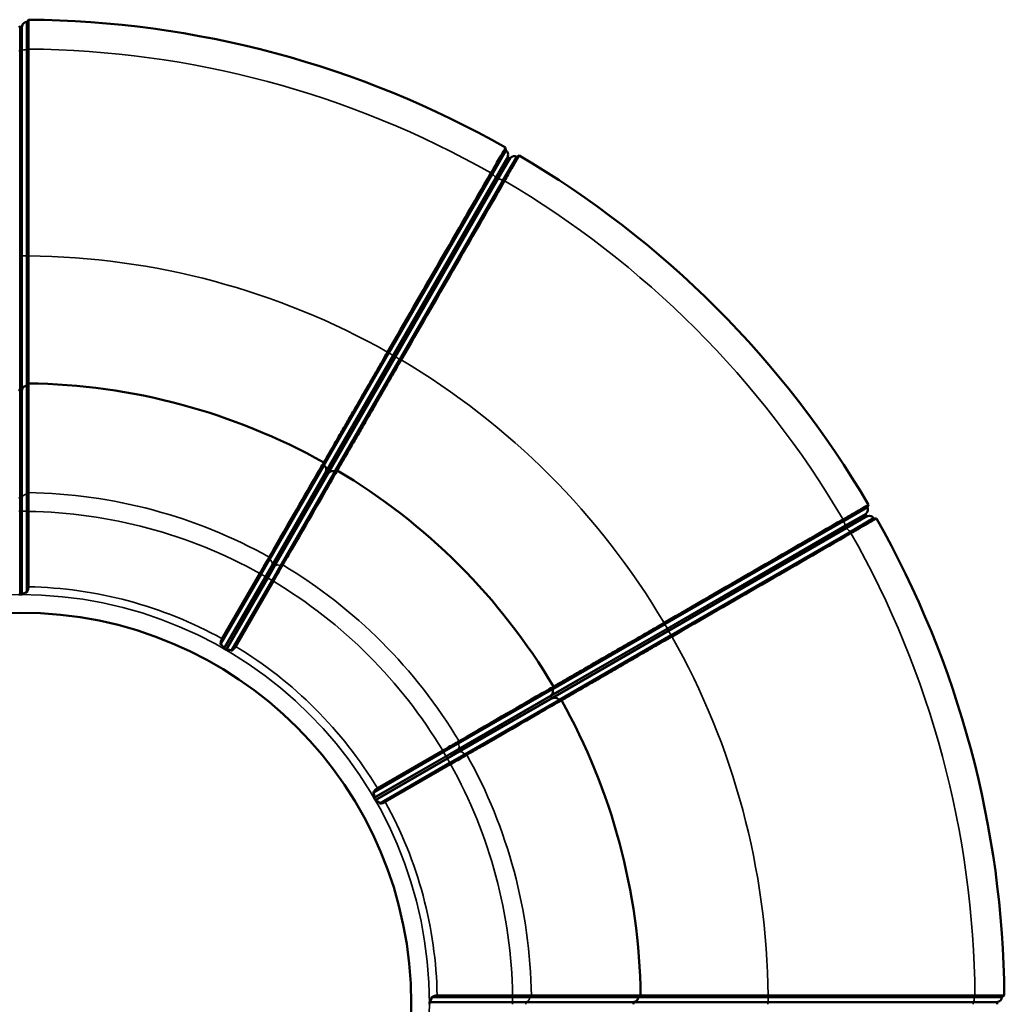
# Model space of a CAD drawing. Header units: millimetres. Extents: x 4302 to 6802, y 2224 to 6723.
# Tile 7 of 7: x 5550 to 6802, y 5472 to 6723. Entities that reach past the tile are written whole.
import ezdxf

# ---------------------------------------------------------------- set-up
doc = ezdxf.new("R2010")
doc.units = ezdxf.units.MM
doc.layers.add('Visibile (ISO)', color=7, linetype='Continuous', lineweight=50)
doc.layers.add('Visibile sottile (ISO)', color=7, linetype='Continuous', lineweight=35)

msp = doc.modelspace()

# ---------------------------------------------------------------- linework, layer by layer
at = {"layer": 'Visibile (ISO)'}
for p, q in [((5559.5, 6720.3), (5561.5, 6723.2)), ((5559.5, 6720.3), (5559.5, 6685.2)), ((5550.5, 6714.3), (5552.6, 6714.3)), ((5559.5, 6685.2), (5559.5, 6423.2)), ((6168.1, 6557.2), (6150.6, 6526.9)), ((6167.9, 6560.8), (6168.1, 6557.2)), ((6182, 6549.2), (6164.4, 6518.9)), ((6171.1, 6548.6), (6173, 6547.5)), ((6182, 6549.2), (6185.2, 6550.8)), ((6150.6, 6526.9), (6019.6, 6299.9)), ((6164.4, 6518.9), (6033.4, 6291.9)), ((5559.5, 6258.2), (5559.5, 6423.2)), ((5561.5, 6423.3), (5561.5, 6423.2)), ((5937.1, 6157), (6019.6, 6299.9)), ((6017.9, 6301), (6017.9, 6301)), ((5950.9, 6149), (6033.4, 6291.9)), ((6035.2, 6291), (6035.2, 6291)), ((5559.5, 6120.1), (5559.5, 6258.2)), ((5561.5, 6261.1), (5561.5, 6261.1)), ((5552.6, 6252.2), (5550.5, 6252.2)), ((5868, 6037.4), (5937.1, 6157)), ((5936.8, 6160.5), (5936.8, 6160.5)), ((5881.9, 6029.4), (5950.9, 6149)), ((5941.9, 6147.3), (5940.1, 6148.4)), ((5954.1, 6150.6), (5954.1, 6150.6)), ((5559.5, 6098.6), (5559.5, 6120.1)), ((6629.1, 6106.9), (6627.5, 6103.7)), ((5559.5, 6098.6), (5559.5, 5995.6)), ((5561.5, 6098.5), (5561.5, 6002.7)), ((6627.5, 6103.7), (6597.1, 6086.2)), ((6625.7, 6094.7), (6626.8, 6092.9)), ((6597.1, 6086.2), (6370.2, 5955.2)), ((6635.5, 6089.9), (6605.1, 6072.3)), ((6635.5, 6089.9), (6639, 6089.6)), ((6605.1, 6072.3), (6378.2, 5941.3)), ((5857.3, 6018.8), (5868, 6037.4)), ((5857.3, 6018.8), (5805.8, 5929.6)), ((5807.6, 5936.8), (5855.5, 6019.7)), ((5871.1, 6010.8), (5881.9, 6029.4)), ((5871.1, 6010.8), (5819.6, 5921.6)), ((5872.8, 6009.7), (5824.9, 5926.8)), ((6227.3, 5872.7), (6370.2, 5955.2)), ((6369.2, 5956.9), (6369.3, 5956.9)), ((6235.3, 5858.8), (6378.2, 5941.3)), ((6379.3, 5939.6), (6379.2, 5939.6)), ((6107.7, 5803.6), (6227.3, 5872.7)), ((6228.8, 5875.8), (6228.8, 5875.8)), ((6115.7, 5789.8), (6235.3, 5858.8)), ((6226.6, 5861.8), (6225.5, 5863.7)), ((6238.8, 5858.6), (6238.8, 5858.6)), ((6089, 5792.9), (5999.9, 5741.4)), ((6005, 5746.7), (6088, 5794.5)), ((6089, 5792.9), (6107.7, 5803.6)), ((6097, 5779), (6115.7, 5789.8)), ((6097, 5779), (6007.9, 5727.5)), ((6098, 5777.2), (6015, 5729.3)), ((6176.8, 5481.3), (6073.9, 5481.3)), ((6081, 5483.3), (6176.7, 5483.3)), ((6176.8, 5481.3), (6198.4, 5481.3)), ((6198.4, 5481.3), (6336.4, 5481.3)), ((6336.4, 5481.3), (6501.4, 5481.3)), ((6339.4, 5483.2), (6339.4, 5483.2)), ((6763.5, 5481.3), (6501.4, 5481.3)), ((6501.5, 5483.3), (6501.5, 5483.3)), ((6798.5, 5481.3), (6763.5, 5481.3)), ((6801.5, 5483.3), (6798.5, 5481.3)), ((6330.4, 5474.4), (6330.4, 5472.2)), ((6792.5, 5474.4), (6792.5, 5472.2))]:
    msp.add_line(p, q, dxfattribs=at)
msp.add_circle((5551.5, 5473.3), 496.5, dxfattribs=at)
for centre, radius, start, end in [((5559.5, 6714.3), 6, 90, 171.7868), ((5551.5, 5473.3), 1250, 60.4572, 89.5428), ((5550.5, 6715.3), 1, 188.2132, 270), ((5552.6, 6715.3), 1, 270, 351.7868), ((6165.1, 6552), 6, 338.2132, 60), ((6171.6, 6549.4), 1, 158.2132, 240), ((6173.5, 6548.4), 1, 240, 321.7868), ((6179, 6544), 6, 60, 141.7868), ((5551.5, 5473.3), 1250, 30.4572, 59.5428), ((5551.5, 5473.3), 787.9, 60.7242, 89.2758), ((5551.5, 5473.3), 787.9, 30.7242, 59.2758), ((6626.6, 6095.2), 1, 128.2132, 210), ((6622.3, 6100.7), 6, 308.2132, 30), ((6627.7, 6093.4), 1, 210, 291.7868), ((6630.3, 6086.9), 6, 30, 111.7868), ((5551.5, 5473.3), 1250, 0.4572, 29.5428), ((5551.5, 5473.3), 519.6, 89.8818, 90.1182), ((5551.5, 5473.3), 519.6, 59.8818, 60.1182), ((5551.5, 5473.3), 787.9, 0.7242, 29.2758), ((5551.5, 5473.3), 519.6, 29.8818, 30.1182), ((6792.5, 5481.3), 6, 278.2132, 0), ((5551.5, 5473.3), 519.6, 359.8818, 0.1182), ((6793.5, 5474.4), 1, 98.2132, 180)]:
    msp.add_arc(centre, radius, start, end, dxfattribs=at)
for centre, major_axis, ratio, start_param, end_param in [((5603.4, 6150), (-1005.2, -1514.5), 0.053036, 4.674212, 4.676156), ((5845, 6085.3), (-113.3, 1814.2), 0.053036, 4.748622, 4.750566), ((5934.8, 6033.4), (-1627.8, -809), 0.053036, 4.674212, 4.676156), ((5559.4, 6098.6), (0.02, -9.87), 0.219264, 1.563324, 1.571426), ((5857.4, 6018.7), (-4.96, -8.57), 0.219956, 4.711784, 4.719861), ((5871, 6010.9), (-4.93, -8.57), 0.219581, 1.563323, 1.571414), ((6111.7, 5856.6), (809, 1627.8), 0.053036, 4.748622, 4.750566), ((6163.6, 5766.8), (-1814.2, 113.3), 0.053036, 4.674212, 4.676156), ((6089.1, 5792.7), (-8.56, -4.93), 0.219487, 4.711768, 4.719862), ((6097, 5779.1), (-8.54, -4.95), 0.219262, 1.563325, 1.571428), ((6176.8, 5481.1), (-9.86, 0.02), 0.219107, 4.711753, 4.719861), ((6228.3, 5525.1), (1514.5, 1005.2), 0.053036, 4.748622, 4.750566)]:
    msp.add_ellipse(centre, major_axis=major_axis, ratio=ratio, start_param=start_param, end_param=end_param, dxfattribs=at)
for points, knots in [([(5561.5, 6723.2), (5561.5, 6723.2), (5561.5, 6722.7), (5561.5, 6721.5), (5561.5, 6720.3), (5561.5, 6718.5), (5561.5, 6716.3), (5561.5, 6712.9), (5561.5, 6708.5), (5561.5, 6703.4), (5561.5, 6698.2), (5561.5, 6692.3), (5561.5, 6686)], [-6.587269, -6.587269, -6.587269, -6.587269, -5.246977, -5.246977, -5.246977, -3.906704, -3.906704, -3.906704, -1.953384, -1.953384, -1.953384, -0.003989, -0.003989, -0.003989, -0.003989]), ([(5561.5, 6685.9), (5561.5, 6643), (5561.5, 6599.5), (5561.5, 6511.8), (5561.5, 6467.6), (5561.5, 6423.3)], [-26.616346, -26.616346, -26.616346, -26.616346, -13.306505, -13.306505, -0.0086, -0.0086, -0.0086, -0.0086]), ([(6149.2, 6528.5), (6151.4, 6532.2), (6153.5, 6535.8), (6155.4, 6539.2), (6157.3, 6542.5), (6159.1, 6545.6), (6160.7, 6548.3), (6163, 6552.3), (6164.8, 6555.4), (6166, 6557.5), (6167.2, 6559.7), (6167.9, 6560.8), (6167.9, 6560.8)], [-6.583271, -6.583271, -6.583271, -6.583271, -5.246798, -5.246798, -5.246798, -3.906329, -3.906329, -3.906329, -1.953153, -1.953153, -1.953153, 0, 0, 0, 0]), ([(6185.2, 6550.8), (6185.2, 6550.8), (6184.9, 6550.3), (6184.3, 6549.3), (6183.7, 6548.2), (6182.8, 6546.7), (6181.7, 6544.7), (6180, 6541.9), (6177.8, 6538.1), (6175.2, 6533.6), (6172.6, 6529.1), (6169.7, 6524), (6166.5, 6518.5)], [-6.587269, -6.587269, -6.587269, -6.587269, -5.246962, -5.246962, -5.246962, -3.906661, -3.906661, -3.906661, -1.953364, -1.953364, -1.953364, -0.003989, -0.003989, -0.003989, -0.003989]), ([(6017.9, 6301), (6040, 6339.4), (6062.1, 6377.6), (6106, 6453.6), (6127.8, 6491.3), (6149.2, 6528.5)], [-26.607739, -26.607739, -26.607739, -26.607739, -13.307623, -13.307623, 0, 0, 0, 0]), ([(6166.5, 6518.5), (6145.1, 6481.3), (6123.3, 6443.6), (6079.4, 6367.6), (6057.4, 6329.4), (6035.2, 6291)], [-26.616346, -26.616346, -26.616346, -26.616346, -13.307238, -13.307238, -0.0086, -0.0086, -0.0086, -0.0086]), ([(5559.5, 6258.2), (5558.8, 6258.2), (5558, 6258), (5557.3, 6257.7), (5556.6, 6257.4), (5555.9, 6257), (5555.3, 6256.5), (5554.8, 6255.9), (5554.3, 6255.3), (5554, 6254.6), (5553.8, 6254.1), (5553.7, 6253.6), (5553.6, 6253)], [0, 0, 0, 0, 0.2338203, 0.2338203, 0.2338203, 0.4667279, 0.4667279, 0.4667279, 0.6994829, 0.6994829, 0.6994829, 0.8597134, 0.8597134, 0.8597134, 0.8597134]), ([(5561.5, 6261.1), (5561.5, 6258.8), (5561.5, 6255), (5561.5, 6231.8), (5561.5, 6196.5), (5561.5, 6138), (5561.5, 6130.4), (5561.5, 6122.4)], [214.523716, 214.523716, 214.523716, 214.523716, 220.25248, 220.25248, 240.387263, 240.387263, 243.272644, 243.272644, 243.272644, 243.272644]), ([(5549.5, 6253), (5549.5, 6253), (5549.5, 6253), (5549.5, 6252.9), (5549.5, 6252.9), (5549.5, 6252.8), (5549.6, 6252.8), (5549.6, 6252.7), (5549.7, 6252.6), (5549.8, 6252.5), (5549.9, 6252.4), (5550, 6252.3), (5550.1, 6252.3), (5550.2, 6252.2), (5550.3, 6252.2), (5550.5, 6252.2)], [-0.1432078, -0.1432078, -0.1432078, -0.1432078, -0.1303981, -0.1303981, -0.1303981, -0.1161715, -0.1161715, -0.1161715, -0.0793177, -0.0793177, -0.0793177, -0.0397984, -0.0397984, -0.0397984, 0, 0, 0, 0]), ([(5552.6, 6252.2), (5552.7, 6252.2), (5552.8, 6252.2), (5552.8, 6252.2), (5552.9, 6252.2), (5553, 6252.2), (5553, 6252.3), (5553.1, 6252.3), (5553.2, 6252.4), (5553.3, 6252.5), (5553.4, 6252.6), (5553.5, 6252.7), (5553.5, 6252.8), (5553.6, 6252.9), (5553.6, 6253), (5553.6, 6253)], [-0.1431285, -0.1431285, -0.1431285, -0.1431285, -0.1215636, -0.1215636, -0.1215636, -0.0993383, -0.0993383, -0.0993383, -0.0633022, -0.0633022, -0.0633022, -0.0256568, -0.0256568, -0.0256568, 0, 0, 0, 0]), ([(5867.5, 6040.5), (5872.4, 6049), (5877.1, 6057.1), (5906.3, 6107.6), (5923.6, 6137.6), (5934.2, 6156.1), (5935.8, 6158.8), (5936.8, 6160.5)], [175.375321, 175.375321, 175.375321, 175.375321, 179.12665, 179.12665, 199.833687, 199.833687, 204.898102, 204.898102, 204.898102, 204.898102]), ([(5939.6, 6149.6), (5939.8, 6150.1), (5940, 6150.6), (5940, 6151.1), (5940.1, 6151.9), (5940, 6152.7), (5939.8, 6153.4), (5939.6, 6154.2), (5939.3, 6154.9), (5938.8, 6155.5), (5938.3, 6156.1), (5937.7, 6156.6), (5937.1, 6157)], [0.0779545, 0.0779545, 0.0779545, 0.0779545, 0.238195, 0.238195, 0.238195, 0.4709646, 0.4709646, 0.4709646, 0.7038868, 0.7038868, 0.7038868, 0.9377218, 0.9377218, 0.9377218, 0.9377218]), ([(5954.1, 6150.6), (5952.9, 6148.6), (5951, 6145.3), (5939.4, 6125.2), (5921.8, 6094.6), (5892.5, 6044), (5888.7, 6037.4), (5884.7, 6030.5)], [214.523715, 214.523715, 214.523715, 214.523715, 220.25248, 220.25248, 240.387263, 240.387263, 243.272643, 243.272643, 243.272643, 243.272643]), ([(5939.6, 6149.6), (5939.6, 6149.6), (5939.6, 6149.5), (5939.6, 6149.5), (5939.6, 6149.4), (5939.6, 6149.4), (5939.6, 6149.3), (5939.6, 6149.2), (5939.6, 6149.1), (5939.6, 6149), (5939.6, 6148.8), (5939.7, 6148.7), (5939.8, 6148.6), (5939.8, 6148.5), (5939.9, 6148.4), (5940.1, 6148.4)], [-0.1432078, -0.1432078, -0.1432078, -0.1432078, -0.1303981, -0.1303981, -0.1303981, -0.1161715, -0.1161715, -0.1161715, -0.0793177, -0.0793177, -0.0793177, -0.0397984, -0.0397984, -0.0397984, 0, 0, 0, 0]), ([(5941.9, 6147.3), (5942, 6147.3), (5942, 6147.2), (5942.1, 6147.2), (5942.2, 6147.2), (5942.3, 6147.2), (5942.3, 6147.2), (5942.4, 6147.1), (5942.6, 6147.2), (5942.7, 6147.2), (5942.8, 6147.2), (5942.9, 6147.3), (5943, 6147.4), (5943.1, 6147.4), (5943.1, 6147.5), (5943.2, 6147.5)], [-0.1431285, -0.1431285, -0.1431285, -0.1431285, -0.1215636, -0.1215636, -0.1215636, -0.0993383, -0.0993383, -0.0993383, -0.0633022, -0.0633022, -0.0633022, -0.0256568, -0.0256568, -0.0256568, 0, 0, 0, 0]), ([(5950.9, 6149), (5950.2, 6149.4), (5949.5, 6149.7), (5948.7, 6149.8), (5948, 6149.9), (5947.2, 6149.8), (5946.4, 6149.6), (5945.7, 6149.4), (5945, 6149.1), (5944.3, 6148.6), (5943.9, 6148.3), (5943.5, 6148), (5943.2, 6147.5)], [0, 0, 0, 0, 0.2338203, 0.2338203, 0.2338203, 0.4667279, 0.4667279, 0.4667279, 0.6994829, 0.6994829, 0.6994829, 0.8597134, 0.8597134, 0.8597134, 0.8597134]), ([(5561.5, 6122.4), (5561.5, 6120.5), (5561.5, 6118.1), (5561.5, 6115.5), (5561.5, 6112.8), (5561.5, 6109.9), (5561.5, 6106.8), (5561.5, 6104.1), (5561.5, 6101.3), (5561.5, 6098.6)], [-3.104188, -3.104188, -3.104188, -3.104188, -2.13818, -2.13818, -2.13818, -1.172332, -1.172332, -1.172332, -0.334465, -0.334465, -0.334465, -0.334465]), ([(6596.8, 6088.3), (6600.5, 6090.4), (6604.1, 6092.5), (6607.4, 6094.4), (6610.8, 6096.4), (6613.8, 6098.1), (6616.6, 6099.7), (6620.5, 6102), (6623.7, 6103.8), (6625.8, 6105), (6628, 6106.3), (6629.1, 6106.9), (6629.1, 6106.9)], [-6.583271, -6.583271, -6.583271, -6.583271, -5.246798, -5.246798, -5.246798, -3.906309, -3.906309, -3.906309, -1.953149, -1.953149, -1.953149, 0, 0, 0, 0]), ([(6369.3, 5956.9), (6407.6, 5979.1), (6445.9, 6001.2), (6521.9, 6045.1), (6559.6, 6066.8), (6596.7, 6088.3)], [-26.607739, -26.607739, -26.607739, -26.607739, -13.307077, -13.307077, 0, 0, 0, 0]), ([(6639, 6089.6), (6639, 6089.6), (6638.5, 6089.3), (6637.5, 6088.7), (6636.5, 6088.1), (6634.9, 6087.3), (6633, 6086.1), (6630.1, 6084.5), (6626.3, 6082.3), (6621.8, 6079.7), (6617.3, 6077.1), (6612.2, 6074.1), (6606.8, 6071)], [-6.587269, -6.587269, -6.587269, -6.587269, -5.246976, -5.246976, -5.246976, -3.906702, -3.906702, -3.906702, -1.953382, -1.953382, -1.953382, -0.003989, -0.003989, -0.003989, -0.003989]), ([(6606.7, 6071), (6569.6, 6049.5), (6531.9, 6027.7), (6455.9, 5983.9), (6417.6, 5961.8), (6379.3, 5939.6)], [-26.616346, -26.616346, -26.616346, -26.616346, -13.305993, -13.305993, -0.0086, -0.0086, -0.0086, -0.0086]), ([(5855.5, 6019.8), (5856.2, 6021), (5856.9, 6022.2), (5857.6, 6023.5), (5859.6, 6026.8), (5861.5, 6030), (5863.1, 6032.9), (5864.8, 6035.8), (5866.3, 6038.4), (5867.5, 6040.4)], [-2.770541, -2.770541, -2.770541, -2.770541, -2.344008, -2.344008, -2.344008, -1.171909, -1.171909, -1.171909, -0.000002, -0.000002, -0.000002, -0.000002]), ([(5884.7, 6030.5), (5884.1, 6029.3), (5883.3, 6028), (5882.4, 6026.5), (5881.6, 6025), (5880.6, 6023.4), (5879.6, 6021.6), (5877.9, 6018.6), (5876, 6015.3), (5874.1, 6011.9), (5873.7, 6011.2), (5873.3, 6010.5), (5872.8, 6009.8)], [-3.690903, -3.690903, -3.690903, -3.690903, -3.017729, -3.017729, -3.017729, -2.344583, -2.344583, -2.344583, -1.172265, -1.172265, -1.172265, -0.922747, -0.922747, -0.922747, -0.922747]), ([(5549.5, 5993), (5549.5, 5992.9), (5549.5, 5992.9), (5549.6, 5992.9), (5549.7, 5992.9), (5549.7, 5992.9), (5549.8, 5992.9), (5549.9, 5992.9), (5550, 5992.9), (5550.1, 5992.9), (5550.2, 5992.9), (5550.2, 5992.9), (5550.3, 5992.9), (5550.4, 5992.9), (5550.4, 5992.9), (5550.5, 5992.9)], [-0.1438631, -0.1438631, -0.1438631, -0.1438631, -0.1055484, -0.1055484, -0.1055484, -0.0725306, -0.0725306, -0.0725306, -0.0349105, -0.0349105, -0.0349105, -0.0174553, -0.0174553, -0.0174553, 0, 0, 0, 0]), ([(5552.6, 5992.9), (5552.7, 5992.9), (5552.7, 5992.9), (5552.8, 5992.9), (5552.8, 5992.9), (5552.9, 5992.9), (5552.9, 5992.9), (5553, 5992.9), (5553.1, 5992.9), (5553.2, 5992.9), (5553.3, 5992.9), (5553.4, 5992.9), (5553.5, 5992.9), (5553.5, 5992.9), (5553.6, 5992.9), (5553.6, 5993)], [-0.1439749, -0.1439749, -0.1439749, -0.1439749, -0.12901, -0.12901, -0.12901, -0.114045, -0.114045, -0.114045, -0.0800322, -0.0800322, -0.0800322, -0.0403035, -0.0403035, -0.0403035, 0, 0, 0, 0]), ([(5559.5, 5995.6), (5559.5, 5995.6), (5559.5, 5995.6), (5559.5, 5995.6), (5559.5, 5995.6), (5559.4, 5995.6), (5559.4, 5995.6), (5558.7, 5995.6), (5558.1, 5995.5), (5557.1, 5995.2), (5556.6, 5995), (5555.6, 5994.5), (5555.1, 5994.2), (5554.2, 5993.6), (5553.9, 5993.3), (5553.7, 5993.1), (5553.6, 5993), (5553.6, 5993)], [1.9526388, 1.9526388, 1.9526388, 1.9526388, 1.9556123, 1.9556123, 1.9603208, 1.9603208, 1.9708969, 1.9708969, 2.163531, 2.163531, 2.3312009, 2.3312009, 2.5630629, 2.5630629, 2.8119232, 2.8119232, 2.8744623, 2.8744623, 2.8744623, 2.8744623]), ([(5561.5, 6002.7), (5561.5, 6002.1), (5561.5, 6001.5), (5561.4, 6000.3), (5561.2, 5999.7), (5561, 5998.6), (5560.8, 5998), (5560.3, 5996.9), (5560, 5996.4), (5559.7, 5995.8), (5559.6, 5995.7), (5559.5, 5995.6)], [1.6380608, 1.6380608, 1.6380608, 1.6380608, 1.8120649, 1.8120649, 1.9860691, 1.9860691, 2.1768185, 2.1768185, 2.3675679, 2.3675679, 2.41797, 2.41797, 2.41797, 2.41797]), ([(5805.8, 5929.6), (5805.8, 5929.8), (5805.8, 5929.9), (5805.7, 5930.5), (5805.8, 5931.1), (5805.9, 5932.3), (5806, 5932.9), (5806.3, 5934), (5806.5, 5934.6), (5807, 5935.7), (5807.3, 5936.3), (5807.6, 5936.8)], [4.1173454, 4.1173454, 4.1173454, 4.1173454, 4.1677474, 4.1677474, 4.3584969, 4.3584969, 4.5492463, 4.5492463, 4.7232505, 4.7232505, 4.8972546, 4.8972546, 4.8972546, 4.8972546]), ([(5809.6, 5924.4), (5809.6, 5924.5), (5809.5, 5924.8), (5809.1, 5925.7), (5808.9, 5926.3), (5808.2, 5927.4), (5807.8, 5927.9), (5806.9, 5928.8), (5806.5, 5929.2), (5805.9, 5929.5), (5805.9, 5929.6), (5805.8, 5929.6), (5805.8, 5929.6), (5805.8, 5929.6), (5805.8, 5929.6), (5805.8, 5929.6), (5805.8, 5929.6), (5805.8, 5929.6)], [1.035367, 1.035367, 1.035367, 1.035367, 1.2455937, 1.2455937, 1.520133, 1.520133, 1.7441435, 1.7441435, 1.9289649, 1.9289649, 1.9416098, 1.9416098, 1.9463036, 1.9463036, 1.9496145, 1.9496145, 1.9505068, 1.9505068, 1.9505068, 1.9505068]), ([(5809.6, 5924.4), (5809.6, 5924.4), (5809.6, 5924.3), (5809.6, 5924.3), (5809.7, 5924.3), (5809.7, 5924.2), (5809.8, 5924.2), (5809.8, 5924.1), (5809.9, 5924.1), (5810, 5924), (5810, 5924), (5810.1, 5923.9), (5810.2, 5923.9), (5810.2, 5923.9), (5810.3, 5923.9), (5810.3, 5923.8), (5810.3, 5923.8), (5810.3, 5923.8), (5810.3, 5923.8), (5810.4, 5923.8), (5810.4, 5923.8), (5810.4, 5923.8), (5810.4, 5923.8), (5810.4, 5923.8), (5810.4, 5923.8)], [-0.2876872, -0.2876872, -0.2876872, -0.2876872, -0.2589424, -0.2589424, -0.2589424, -0.2247172, -0.2247172, -0.2247172, -0.1937929, -0.1937929, -0.1937929, -0.1700845, -0.1700845, -0.1700845, -0.156189, -0.156189, -0.156189, -0.149318, -0.149318, -0.149318, -0.1452765, -0.1452765, -0.1452765, -0.1439075, -0.1439075, -0.1439075, -0.1439075]), ([(5812.3, 5922.7), (5812.3, 5922.7), (5812.3, 5922.7), (5812.3, 5922.7), (5812.3, 5922.7), (5812.3, 5922.7), (5812.3, 5922.7), (5812.3, 5922.7), (5812.4, 5922.6), (5812.4, 5922.6), (5812.5, 5922.6), (5812.6, 5922.5), (5812.7, 5922.5), (5812.8, 5922.4), (5812.9, 5922.4), (5812.9, 5922.4), (5813, 5922.3), (5813.1, 5922.3), (5813.1, 5922.3), (5813.1, 5922.3), (5813.2, 5922.3), (5813.2, 5922.3)], [-0.1438828, -0.1438828, -0.1438828, -0.1438828, -0.1417085, -0.1417085, -0.1417085, -0.1373546, -0.1373546, -0.1373546, -0.1290175, -0.1290175, -0.1290175, -0.0923173, -0.0923173, -0.0923173, -0.0571177, -0.0571177, -0.0571177, -0.0177408, -0.0177408, -0.0177408, 0, 0, 0, 0]), ([(5819.6, 5921.6), (5819.6, 5921.6), (5819.6, 5921.6), (5819.6, 5921.6), (5819.6, 5921.7), (5819.5, 5921.7), (5819.5, 5921.7), (5818.9, 5922), (5818.4, 5922.2), (5817.3, 5922.5), (5816.8, 5922.5), (5815.7, 5922.6), (5815.1, 5922.6), (5814, 5922.5), (5813.6, 5922.4), (5813.3, 5922.4), (5813.2, 5922.3), (5813.2, 5922.3)], [1.9526388, 1.9526388, 1.9526388, 1.9526388, 1.9556123, 1.9556123, 1.9603208, 1.9603208, 1.9708969, 1.9708969, 2.163531, 2.163531, 2.3312009, 2.3312009, 2.5630629, 2.5630629, 2.8119232, 2.8119232, 2.8744623, 2.8744623, 2.8744623, 2.8744623]), ([(5824.9, 5926.8), (5824.6, 5926.3), (5824.3, 5925.7), (5823.5, 5924.8), (5823.1, 5924.3), (5822.3, 5923.5), (5821.9, 5923.1), (5820.9, 5922.3), (5820.4, 5922), (5819.9, 5921.7), (5819.7, 5921.7), (5819.6, 5921.6)], [1.6380608, 1.6380608, 1.6380608, 1.6380608, 1.8120649, 1.8120649, 1.9860691, 1.9860691, 2.1768185, 2.1768185, 2.3675679, 2.3675679, 2.41797, 2.41797, 2.41797, 2.41797]), ([(6108.7, 5806.5), (6117.3, 5811.4), (6125.4, 5816.1), (6175.9, 5845.3), (6205.9, 5862.6), (6224.4, 5873.2), (6227.1, 5874.8), (6228.8, 5875.8)], [175.375321, 175.375321, 175.375321, 175.375321, 179.12665, 179.12665, 199.833687, 199.833687, 204.898102, 204.898102, 204.898102, 204.898102]), ([(6225.8, 5864.9), (6226.2, 5865.3), (6226.6, 5865.7), (6226.9, 5866.1), (6227.4, 5866.7), (6227.7, 5867.4), (6227.9, 5868.2), (6228.1, 5868.9), (6228.1, 5869.7), (6228, 5870.5), (6227.9, 5871.2), (6227.7, 5872), (6227.3, 5872.7)], [0.0779545, 0.0779545, 0.0779545, 0.0779545, 0.238195, 0.238195, 0.238195, 0.4709646, 0.4709646, 0.4709646, 0.7038868, 0.7038868, 0.7038868, 0.9377218, 0.9377218, 0.9377218, 0.9377218]), ([(6238.8, 5858.6), (6236.8, 5857.4), (6233.5, 5855.5), (6213.4, 5843.9), (6182.8, 5826.3), (6132.2, 5797), (6125.6, 5793.2), (6118.7, 5789.2)], [214.523716, 214.523716, 214.523716, 214.523716, 220.25248, 220.25248, 240.387263, 240.387263, 243.272644, 243.272644, 243.272644, 243.272644]), ([(6225.8, 5864.9), (6225.8, 5864.9), (6225.7, 5864.9), (6225.7, 5864.9), (6225.7, 5864.8), (6225.6, 5864.8), (6225.6, 5864.8), (6225.5, 5864.7), (6225.5, 5864.5), (6225.4, 5864.4), (6225.4, 5864.3), (6225.4, 5864.2), (6225.4, 5864), (6225.4, 5863.9), (6225.5, 5863.8), (6225.5, 5863.7)], [-0.1432078, -0.1432078, -0.1432078, -0.1432078, -0.1303981, -0.1303981, -0.1303981, -0.1161715, -0.1161715, -0.1161715, -0.0793177, -0.0793177, -0.0793177, -0.0397984, -0.0397984, -0.0397984, 0, 0, 0, 0]), ([(6226.6, 5861.8), (6226.7, 5861.7), (6226.7, 5861.7), (6226.7, 5861.6), (6226.8, 5861.6), (6226.8, 5861.5), (6226.9, 5861.5), (6227, 5861.4), (6227.1, 5861.4), (6227.2, 5861.3), (6227.4, 5861.3), (6227.5, 5861.3), (6227.6, 5861.3), (6227.7, 5861.3), (6227.8, 5861.3), (6227.9, 5861.4)], [-0.1431285, -0.1431285, -0.1431285, -0.1431285, -0.1215636, -0.1215636, -0.1215636, -0.0993383, -0.0993383, -0.0993383, -0.0633022, -0.0633022, -0.0633022, -0.0256568, -0.0256568, -0.0256568, 0, 0, 0, 0]), ([(6235.3, 5858.8), (6234.9, 5859.5), (6234.4, 5860.1), (6233.8, 5860.6), (6233.1, 5861), (6232.4, 5861.4), (6231.7, 5861.6), (6230.9, 5861.8), (6230.2, 5861.9), (6229.4, 5861.8), (6228.9, 5861.7), (6228.3, 5861.6), (6227.9, 5861.4)], [0, 0, 0, 0, 0.2338203, 0.2338203, 0.2338203, 0.4667279, 0.4667279, 0.4667279, 0.6994829, 0.6994829, 0.6994829, 0.8597134, 0.8597134, 0.8597134, 0.8597134]), ([(6088, 5794.6), (6089.9, 5795.6), (6091.7, 5796.7), (6093.5, 5797.7), (6096.2, 5799.3), (6098.8, 5800.8), (6101.2, 5802.2), (6104.1, 5803.8), (6106.7, 5805.3), (6108.7, 5806.5)], [-2.769873, -2.769873, -2.769873, -2.769873, -2.138059, -2.138059, -2.138059, -1.171851, -1.171851, -1.171851, -0.000002, -0.000002, -0.000002, -0.000002]), ([(6118.7, 5789.2), (6117, 5788.3), (6115, 5787.1), (6112.7, 5785.7), (6110.4, 5784.4), (6107.9, 5782.9), (6105.2, 5781.4), (6102.9, 5780.1), (6100.5, 5778.7), (6098, 5777.3)], [-3.104188, -3.104188, -3.104188, -3.104188, -2.138182, -2.138182, -2.138182, -1.172331, -1.172331, -1.172331, -0.334465, -0.334465, -0.334465, -0.334465]), ([(5999.9, 5741.4), (5999.9, 5741.5), (6000, 5741.6), (6000.3, 5742.2), (6000.6, 5742.6), (6001.3, 5743.6), (6001.7, 5744.1), (6002.5, 5744.9), (6003, 5745.3), (6004, 5746), (6004.5, 5746.4), (6005, 5746.7)], [4.1173454, 4.1173454, 4.1173454, 4.1173454, 4.1677474, 4.1677474, 4.3584969, 4.3584969, 4.5492463, 4.5492463, 4.7232505, 4.7232505, 4.8972546, 4.8972546, 4.8972546, 4.8972546]), ([(6000.6, 5734.9), (6000.6, 5735.1), (6000.7, 5735.4), (6000.8, 5736.3), (6000.9, 5736.9), (6000.8, 5738.3), (6000.8, 5738.9), (6000.5, 5740.1), (6000.3, 5740.7), (6000, 5741.2), (5999.9, 5741.3), (5999.9, 5741.3), (5999.9, 5741.3), (5999.9, 5741.3), (5999.9, 5741.4), (5999.9, 5741.4), (5999.9, 5741.4), (5999.9, 5741.4)], [1.035367, 1.035367, 1.035367, 1.035367, 1.2455937, 1.2455937, 1.520133, 1.520133, 1.7441435, 1.7441435, 1.9289649, 1.9289649, 1.9416099, 1.9416099, 1.9463036, 1.9463036, 1.9496145, 1.9496145, 1.9505068, 1.9505068, 1.9505068, 1.9505068]), ([(6000.6, 5734.9), (6000.6, 5734.9), (6000.6, 5734.9), (6000.6, 5734.8), (6000.6, 5734.8), (6000.6, 5734.7), (6000.6, 5734.6), (6000.7, 5734.6), (6000.7, 5734.5), (6000.7, 5734.4), (6000.8, 5734.4), (6000.8, 5734.3), (6000.8, 5734.2), (6000.9, 5734.2), (6000.9, 5734.1), (6000.9, 5734.1), (6000.9, 5734.1), (6000.9, 5734.1), (6000.9, 5734), (6000.9, 5734), (6000.9, 5734), (6001, 5734), (6001, 5734), (6001, 5734), (6001, 5734)], [-0.2876891, -0.2876891, -0.2876891, -0.2876891, -0.2584889, -0.2584889, -0.2584889, -0.2243024, -0.2243024, -0.2243024, -0.1934276, -0.1934276, -0.1934276, -0.1699082, -0.1699082, -0.1699082, -0.1561086, -0.1561086, -0.1561086, -0.1492821, -0.1492821, -0.1492821, -0.1452621, -0.1452621, -0.1452621, -0.1439083, -0.1439083, -0.1439083, -0.1439083]), ([(6002, 5732.1), (6002, 5732.1), (6002, 5732.1), (6002, 5732.1), (6002.1, 5732.1), (6002.1, 5732.1), (6002.1, 5732.1), (6002.1, 5732.1), (6002.1, 5732), (6002.1, 5732), (6002.2, 5731.9), (6002.2, 5731.8), (6002.3, 5731.7), (6002.3, 5731.6), (6002.4, 5731.6), (6002.4, 5731.5), (6002.5, 5731.4), (6002.5, 5731.4), (6002.6, 5731.4), (6002.6, 5731.4), (6002.6, 5731.3), (6002.6, 5731.3)], [-0.143882, -0.143882, -0.143882, -0.143882, -0.1417072, -0.1417072, -0.1417072, -0.137338, -0.137338, -0.137338, -0.1289847, -0.1289847, -0.1289847, -0.0923788, -0.0923788, -0.0923788, -0.0571966, -0.0571966, -0.0571966, -0.0178234, -0.0178234, -0.0178234, 0, 0, 0, 0]), ([(6007.9, 5727.5), (6007.9, 5727.5), (6007.9, 5727.5), (6007.9, 5727.6), (6007.8, 5727.6), (6007.8, 5727.6), (6007.8, 5727.6), (6007.5, 5728.2), (6007.1, 5728.7), (6006.3, 5729.4), (6005.9, 5729.7), (6004.9, 5730.4), (6004.4, 5730.6), (6003.5, 5731.1), (6003.1, 5731.2), (6002.7, 5731.3), (6002.7, 5731.3), (6002.6, 5731.3)], [1.9526388, 1.9526388, 1.9526388, 1.9526388, 1.9556123, 1.9556123, 1.9603208, 1.9603208, 1.9708969, 1.9708969, 2.163531, 2.163531, 2.3312009, 2.3312009, 2.5630629, 2.5630629, 2.8119232, 2.8119232, 2.8744623, 2.8744623, 2.8744623, 2.8744623]), ([(6015, 5729.3), (6014.5, 5729), (6014, 5728.8), (6012.8, 5728.3), (6012.2, 5728.1), (6011.1, 5727.8), (6010.5, 5727.6), (6009.3, 5727.5), (6008.8, 5727.5), (6008.1, 5727.5), (6008, 5727.5), (6007.9, 5727.5)], [1.6380608, 1.6380608, 1.6380608, 1.6380608, 1.8120649, 1.8120649, 1.9860691, 1.9860691, 2.1768185, 2.1768185, 2.3675679, 2.3675679, 2.41797, 2.41797, 2.41797, 2.41797]), ([(6071.2, 5475.4), (6071.4, 5475.5), (6071.6, 5475.7), (6072.1, 5476.4), (6072.5, 5476.9), (6073.1, 5478.1), (6073.4, 5478.7), (6073.7, 5479.9), (6073.8, 5480.5), (6073.9, 5481.1), (6073.9, 5481.2), (6073.9, 5481.2), (6073.9, 5481.2), (6073.9, 5481.3), (6073.9, 5481.3), (6073.9, 5481.3), (6073.9, 5481.3), (6073.9, 5481.3)], [1.035367, 1.035367, 1.035367, 1.035367, 1.2455937, 1.2455937, 1.520133, 1.520133, 1.7441435, 1.7441435, 1.9289649, 1.9289649, 1.9416099, 1.9416099, 1.9463036, 1.9463036, 1.9496145, 1.9496145, 1.9505068, 1.9505068, 1.9505068, 1.9505068]), ([(6073.9, 5481.3), (6074, 5481.4), (6074.1, 5481.4), (6074.6, 5481.8), (6075.1, 5482), (6076.2, 5482.5), (6076.8, 5482.7), (6077.9, 5483), (6078.5, 5483.1), (6079.7, 5483.3), (6080.4, 5483.3), (6081, 5483.3)], [-2.41797, -2.41797, -2.41797, -2.41797, -2.3675679, -2.3675679, -2.1768185, -2.1768185, -1.9860691, -1.9860691, -1.8120649, -1.8120649, -1.6380608, -1.6380608, -1.6380608, -1.6380608]), ([(6176.8, 5483.3), (6179.5, 5483.3), (6182.1, 5483.3), (6184.7, 5483.3), (6187.3, 5483.3), (6189.7, 5483.3), (6192, 5483.3), (6195.4, 5483.3), (6198.3, 5483.3), (6200.7, 5483.2)], [-2.768645, -2.768645, -2.768645, -2.768645, -1.970147, -1.970147, -1.970147, -1.171003, -1.171003, -1.171003, 0, 0, 0, 0]), ([(6200.7, 5483.2), (6210.5, 5483.2), (6219.9, 5483.2), (6278.3, 5483.2), (6312.9, 5483.2), (6334.2, 5483.2), (6337.3, 5483.2), (6339.4, 5483.2)], [175.375321, 175.375321, 175.375321, 175.375321, 179.12665, 179.12665, 199.833687, 199.833687, 204.898102, 204.898102, 204.898102, 204.898102]), ([(6331.3, 5475.4), (6331.4, 5475.4), (6331.5, 5475.4), (6332, 5475.5), (6332.4, 5475.6), (6333.5, 5476.1), (6334.2, 5476.5), (6335.3, 5477.6), (6335.7, 5478.3), (6336.3, 5479.7), (6336.4, 5480.5), (6336.4, 5481.3)], [0.0851142, 0.0851142, 0.0851142, 0.0851142, 0.1207439, 0.1207439, 0.2414657, 0.2414657, 0.4760321, 0.4760321, 0.7103094, 0.7103094, 0.9444496, 0.9444496, 0.9444496, 0.9444496]), ([(6501.5, 5483.3), (6550.7, 5483.3), (6599.6, 5483.3), (6687.2, 5483.3), (6725.9, 5483.3), (6764.2, 5483.3)], [-26.607976, -26.607976, -26.607976, -26.607976, -11.864046, -11.864046, 0, 0, 0, 0]), ([(6764.2, 5483.3), (6768.5, 5483.3), (6772.7, 5483.3), (6776.5, 5483.3), (6780.4, 5483.3), (6784, 5483.3), (6787.1, 5483.3), (6791.7, 5483.3), (6795.3, 5483.3), (6797.8, 5483.3), (6800.2, 5483.3), (6801.5, 5483.3), (6801.5, 5483.3)], [-6.58325, -6.58325, -6.58325, -6.58325, -5.246641, -5.246641, -5.246641, -3.901953, -3.901953, -3.901953, -1.952339, -1.952339, -1.952339, 0, 0, 0, 0]), ([(6071.2, 5475.4), (6071.2, 5475.3), (6071.2, 5475.3), (6071.2, 5475.2), (6071.2, 5475.2), (6071.1, 5475.1), (6071.1, 5475), (6071.1, 5474.9), (6071.1, 5474.8), (6071.1, 5474.7), (6071.1, 5474.6), (6071.1, 5474.6), (6071.1, 5474.5), (6071.1, 5474.5), (6071.1, 5474.4), (6071.1, 5474.4)], [-0.1438631, -0.1438631, -0.1438631, -0.1438631, -0.1055484, -0.1055484, -0.1055484, -0.0725306, -0.0725306, -0.0725306, -0.0349105, -0.0349105, -0.0349105, -0.0174553, -0.0174553, -0.0174553, 0, 0, 0, 0]), ([(6330.4, 5474.4), (6330.4, 5474.4), (6330.4, 5474.5), (6330.5, 5474.6), (6330.5, 5474.6), (6330.5, 5474.7), (6330.5, 5474.8), (6330.6, 5474.9), (6330.6, 5475), (6330.7, 5475.1), (6330.8, 5475.2), (6330.9, 5475.2), (6331, 5475.3), (6331.1, 5475.3), (6331.2, 5475.3), (6331.3, 5475.4)], [-0.1431285, -0.1431285, -0.1431285, -0.1431285, -0.1215636, -0.1215636, -0.1215636, -0.0993383, -0.0993383, -0.0993383, -0.0633022, -0.0633022, -0.0633022, -0.0256568, -0.0256568, -0.0256568, 0, 0, 0, 0])]:
    msp.add_open_spline(points, degree=3, knots=knots, dxfattribs=at)
for points in [[(5561.5, 6686), (5561.5, 6686), (5561.5, 6686), (5561.5, 6685.9)], [(6149.2, 6528.5), (6149.2, 6528.5), (6149.2, 6528.5), (6149.2, 6528.5)], [(6166.5, 6518.5), (6166.5, 6518.5), (6166.5, 6518.5), (6166.5, 6518.5)], [(5561.5, 6122.4), (5561.5, 6122.4), (5561.5, 6122.4), (5561.5, 6122.4)], [(6596.7, 6088.3), (6596.7, 6088.3), (6596.8, 6088.3), (6596.8, 6088.3)], [(6606.8, 6071), (6606.7, 6071), (6606.7, 6071), (6606.7, 6071)], [(5867.5, 6040.4), (5867.5, 6040.4), (5867.5, 6040.4), (5867.5, 6040.5)], [(5884.7, 6030.5), (5884.7, 6030.5), (5884.7, 6030.5), (5884.7, 6030.5)], [(6108.7, 5806.5), (6108.7, 5806.5), (6108.7, 5806.5), (6108.7, 5806.5)], [(6118.7, 5789.2), (6118.7, 5789.2), (6118.7, 5789.2), (6118.7, 5789.2)], [(6200.7, 5483.2), (6200.7, 5483.2), (6200.7, 5483.2), (6200.7, 5483.2)], [(6764.2, 5483.3), (6764.2, 5483.3), (6764.2, 5483.3), (6764.2, 5483.3)]]:
    msp.add_open_spline(points, degree=3, dxfattribs=at)
for points, weights in [([(5561.5, 6423.2), (5561.5, 6334.6), (5561.5, 6261.1)], [1.0108762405, 1.11364747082, 1.21619639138]), ([(5936.8, 6160.6), (5973.5, 6224.2), (6017.9, 6301)], [1.25471048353, 1.14891407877, 1.0428883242]), ([(6035.2, 6291), (5990.9, 6214.2), (5954.1, 6150.6)], [1.04427836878, 1.15044544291, 1.25638286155]), ([(6228.8, 5875.9), (6292.5, 5912.6), (6369.2, 5956.9)], [1.20507955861, 1.10346800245, 1.00163616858]), ([(6379.2, 5939.6), (6302.5, 5895.3), (6238.8, 5858.5)], [1.00161853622, 1.10344857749, 1.20505834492]), ([(6339.4, 5483.3), (6412.9, 5483.3), (6501.5, 5483.3)], [1.20319576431, 1.10174304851, 1.00007039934])]:
    msp.add_rational_spline(points, weights, degree=2, dxfattribs=at)
at = {"layer": 'Visibile sottile (ISO)'}
for p, q in [((5550.5, 6714.3), (5550.5, 6683.7)), ((5552.6, 6714.3), (5552.6, 6683.7)), ((5553.6, 6715.1), (5553.6, 6683.9)), ((5550.5, 6683.7), (5552.6, 6683.7)), ((5550.5, 6683.7), (5550.5, 6423)), ((5552.6, 6683.7), (5552.6, 6423)), ((5553.6, 6683.9), (5553.6, 6423)), ((5559.5, 6685.2), (5561.5, 6686)), ((6170.7, 6549.8), (6155.1, 6522.8)), ((6171.1, 6548.6), (6155.8, 6522.1)), ((6173, 6547.5), (6157.7, 6521)), ((6174.3, 6547.7), (6158.6, 6520.7)), ((6155.1, 6522.8), (6024.6, 6296.8)), ((6155.8, 6522.1), (6025.5, 6296.3)), ((6157.7, 6521), (6027.3, 6295.2)), ((6158.6, 6520.7), (6028.2, 6294.7)), ((6149.2, 6528.5), (6150.6, 6526.9)), ((6155.8, 6522.1), (6157.7, 6521)), ((6164.4, 6518.9), (6166.5, 6518.5)), ((5550.5, 6423), (5552.6, 6423)), ((5550.5, 6252.2), (5550.5, 6423)), ((5552.6, 6252.2), (5552.6, 6423)), ((5553.6, 6253), (5553.6, 6423)), ((5559.5, 6423.2), (5561.5, 6423.3)), ((5939.6, 6149.6), (6024.6, 6296.8)), ((5940.1, 6148.4), (6025.5, 6296.3)), ((5941.9, 6147.3), (6027.3, 6295.2)), ((5943.2, 6147.5), (6028.2, 6294.7)), ((6017.9, 6301), (6019.6, 6299.9)), ((6025.5, 6296.3), (6027.3, 6295.2)), ((6033.4, 6291.9), (6035.2, 6291)), ((5550.5, 6252.2), (5550.5, 6115.3)), ((5552.6, 6115.3), (5552.6, 6252.2)), ((5553.6, 6253), (5553.6, 6116)), ((5871.1, 6030.9), (5939.6, 6149.6)), ((5940.1, 6148.4), (5871.6, 6029.8)), ((5873.5, 6028.8), (5941.9, 6147.3)), ((5943.2, 6147.5), (5874.7, 6028.9)), ((5561.5, 6122.4), (5559.5, 6120.1)), ((5550.5, 6115.3), (5550.5, 6098.6)), ((5552.6, 6115.3), (5550.5, 6115.3)), ((5552.6, 6098.6), (5552.6, 6115.3)), ((5553.6, 6116), (5553.6, 6098.6)), ((5549.5, 6098.6), (5550.5, 6098.6)), ((5550.5, 5992.9), (5550.5, 6098.6)), ((5552.6, 6098.6), (5550.5, 6098.6)), ((5552.6, 6098.6), (5553.6, 6098.6)), ((5552.6, 6098.6), (5552.6, 5992.9)), ((5553.6, 5993), (5553.6, 6098.6)), ((5553.6, 6098.6), (5559.5, 6098.6)), ((5561.5, 6098.6), (5559.5, 6098.6)), ((6626, 6096), (6598.9, 6080.4)), ((6625.7, 6094.7), (6599.2, 6079.4)), ((6626.8, 6092.9), (6600.3, 6077.6)), ((6598.9, 6080.4), (6373, 5949.9)), ((6596.8, 6088.3), (6597.1, 6086.2)), ((6628.1, 6092.4), (6601, 6076.8)), ((6599.2, 6079.4), (6373.5, 5949.1)), ((6600.3, 6077.6), (6374.5, 5947.2)), ((6601, 6076.8), (6375.1, 5946.4)), ((6599.2, 6079.4), (6600.3, 6077.6)), ((6605.1, 6072.3), (6606.8, 6071)), ((5862.4, 6015.8), (5871.1, 6030.9)), ((5868, 6037.4), (5867.5, 6040.5)), ((5884.7, 6030.5), (5881.9, 6029.4)), ((5857.3, 6018.8), (5855.5, 6019.8)), ((5857.3, 6018.8), (5862.4, 6015.8)), ((5871.6, 6029.8), (5863.3, 6015.3)), ((5865.1, 6014.3), (5873.5, 6028.8)), ((5874.7, 6028.9), (5866, 6013.8)), ((5873.5, 6028.8), (5871.6, 6029.8)), ((5862.4, 6015.8), (5809.6, 5924.4)), ((5810.4, 5923.8), (5863.3, 6015.3)), ((5865.1, 6014.3), (5812.3, 5922.7)), ((5813.2, 5922.3), (5866, 6013.8)), ((5862.4, 6015.8), (5863.3, 6015.3)), ((5865.1, 6014.3), (5863.3, 6015.3)), ((5865.1, 6014.3), (5866, 6013.8)), ((5866, 6013.8), (5871.1, 6010.8)), ((5872.8, 6009.8), (5871.1, 6010.8)), ((6369.3, 5956.9), (6370.2, 5955.2)), ((6225.5, 5863.7), (6373.5, 5949.1)), ((6225.8, 5864.9), (6373, 5949.9)), ((6226.6, 5861.8), (6374.5, 5947.2)), ((6227.9, 5861.4), (6375.1, 5946.4)), ((6373.5, 5949.1), (6374.5, 5947.2)), ((6378.2, 5941.3), (6379.3, 5939.6)), ((6225.5, 5863.7), (6107, 5795.2)), ((6107.1, 5796.4), (6225.8, 5864.9)), ((6108.1, 5793.4), (6226.6, 5861.8)), ((6227.9, 5861.4), (6109.2, 5792.9)), ((6107.7, 5803.6), (6108.7, 5806.5)), ((6089, 5792.9), (6088, 5794.6)), ((6089, 5792.9), (6092, 5787.7)), ((6092, 5787.7), (6107.1, 5796.4)), ((6107, 5795.2), (6092.5, 5786.9)), ((6093.6, 5785), (6108.1, 5793.4)), ((6109.2, 5792.9), (6094.1, 5784.1)), ((6108.1, 5793.4), (6107, 5795.2)), ((6092, 5787.7), (6000.6, 5734.9)), ((6001, 5734), (6092.5, 5786.9)), ((6093.6, 5785), (6002, 5732.1)), ((6002.6, 5731.3), (6094.1, 5784.1)), ((6092, 5787.7), (6092.5, 5786.9)), ((6093.6, 5785), (6092.5, 5786.9)), ((6093.6, 5785), (6094.1, 5784.1)), ((6094.1, 5784.1), (6097, 5779)), ((6118.7, 5789.2), (6115.7, 5789.8)), ((6098, 5777.3), (6097, 5779)), ((6176.8, 5481.3), (6176.8, 5483.3)), ((6176.8, 5481.3), (6176.8, 5475.4)), ((6198.4, 5481.3), (6200.7, 5483.2)), ((6501.5, 5483.3), (6501.4, 5481.3)), ((6764.2, 5483.3), (6763.5, 5481.3)), ((6071.1, 5474.4), (6176.8, 5474.4)), ((6176.8, 5475.4), (6071.2, 5475.4)), ((6176.8, 5474.4), (6176.8, 5475.4)), ((6176.8, 5475.4), (6194.3, 5475.4)), ((6193.6, 5474.4), (6176.8, 5474.4)), ((6176.8, 5474.4), (6176.8, 5472.2)), ((6330.4, 5474.4), (6193.6, 5474.4)), ((6193.6, 5474.4), (6193.6, 5472.2)), ((6194.3, 5475.4), (6331.3, 5475.4)), ((6330.4, 5474.4), (6501.2, 5474.4)), ((6331.3, 5475.4), (6501.3, 5475.4)), ((6761.9, 5474.4), (6501.2, 5474.4)), ((6501.2, 5474.4), (6501.2, 5472.2)), ((6762.2, 5475.4), (6501.3, 5475.4)), ((6792.5, 5474.4), (6761.9, 5474.4)), ((6761.9, 5474.4), (6761.9, 5472.2)), ((6793.4, 5475.4), (6762.2, 5475.4))]:
    msp.add_line(p, q, dxfattribs=at)
for radius in [519.5, 496.5]:
    msp.add_circle((5551.5, 5473.3), radius, dxfattribs=at)
for radius, start, end in [(1212.7, 60.4721, 89.5279), (1212.7, 30.4721, 59.5279), (950, 60.6031, 89.3969), (950, 30.6031, 59.3969), (649.2, 60.879, 89.121), (625.3, 60.9164, 89.0836), (1212.7, 0.4721, 29.5279), (649.2, 30.879, 59.121), (625.3, 30.9164, 59.0836), (529.5, 61.0821, 88.9179), (950, 0.6031, 29.3969), (529.5, 31.0821, 58.9179), (649.2, 0.879, 29.121), (625.3, 0.9164, 29.0836), (529.5, 1.0821, 28.9179)]:
    msp.add_arc((5551.5, 5473.3), radius, start, end, dxfattribs=at)
for centre, major_axis, ratio, start_param, end_param in [((5550.5, 6683.9), (-1, 0), 0.253808, 0.143348, 1.570796), ((5552.6, 6683.9), (1, 0), 0.253808, 4.712389, 6.139838), ((5559.5, 6683.7), (-6, 0), 0.253808, 4.712389, 6.139838), ((6149.8, 6525.5), (5.2, -3), 0.253808, 0.143348, 1.570796), ((6155.9, 6522.3), (-0.866, 0.5), 0.253808, 0.143348, 1.570796), ((6157.8, 6521.2), (0.866, -0.5), 0.253808, 4.712389, 6.139838), ((6163.7, 6517.5), (-5.2, 3), 0.253808, 4.712389, 6.139838), ((5552.6, 6423), (1, 0), 0.034899, 4.712389, 6.139838), ((5559.5, 6423), (-6, 0), 0.034899, 4.712389, 6.139838), ((6019.5, 6299.7), (5.2, -3), 0.034899, 0.143348, 1.570796), ((6025.5, 6296.3), (-0.866, 0.5), 0.034899, 0.143348, 1.570796), ((6027.3, 6295.2), (0.866, -0.5), 0.034899, 4.712389, 6.139838), ((6033.3, 6291.7), (-5.2, 3), 0.034899, 4.712389, 6.139838), ((5559.5, 6115.3), (-6, 0), 0.79768, 4.712389, 6.139838), ((5550.5, 6116.1), (-1, 0), 0.79768, 0.143348, 1.570796), ((5552.6, 6116.1), (1, 0), 0.79768, 4.712389, 6.139838), ((6595.8, 6085.4), (3, -5.2), 0.253808, 0.143348, 1.570796), ((6599.5, 6079.5), (-0.5, 0.866), 0.253808, 0.143348, 1.570796), ((6600.5, 6077.7), (0.5, -0.866), 0.253808, 4.712389, 6.139838), ((6603.8, 6071.6), (-3, 5.2), 0.253808, 4.712389, 6.139838), ((5865.6, 6033.3), (5.2, -3), 0.79768, 0.143348, 1.570796), ((5872, 6030.5), (-0.866, 0.5), 0.79768, 0.143348, 1.570796), ((5879.5, 6025.3), (-5.2, 3), 0.79768, 4.712389, 6.139838), ((5873.9, 6029.5), (0.866, -0.5), 0.79768, 4.712389, 6.139838), ((6370, 5955.1), (3, -5.2), 0.034899, 0.143348, 1.570796), ((6373.5, 5949.1), (-0.5, 0.866), 0.034899, 0.143348, 1.570796), ((6374.6, 5947.2), (0.5, -0.866), 0.034899, 4.712389, 6.139838), ((6378, 5941.2), (-3, 5.2), 0.034899, 4.712389, 6.139838), ((6107.7, 5795.6), (-0.5, 0.866), 0.79768, 0.143348, 1.570796), ((6103.6, 5801.2), (3, -5.2), 0.79768, 0.143348, 1.570796), ((6108.8, 5793.8), (0.5, -0.866), 0.79768, 4.712389, 6.139838), ((6111.6, 5787.4), (-3, 5.2), 0.79768, 4.712389, 6.139838), ((6193.6, 5481.3), (0, -6), 0.79768, 0.143348, 1.570796), ((6501.2, 5481.3), (0, -6), 0.034899, 0.143348, 1.570796), ((6761.9, 5481.3), (0, -6), 0.253808, 0.143348, 1.570796), ((6194.4, 5474.4), (0, 1), 0.79768, 0.143348, 1.570796), ((6501.3, 5474.4), (0, 1), 0.034899, 0.143348, 1.570796), ((6762.2, 5474.4), (0, 1), 0.253808, 0.143348, 1.570796)]:
    msp.add_ellipse(centre, major_axis=major_axis, ratio=ratio, start_param=start_param, end_param=end_param, dxfattribs=at)

doc.saveas('drawing.dxf')
